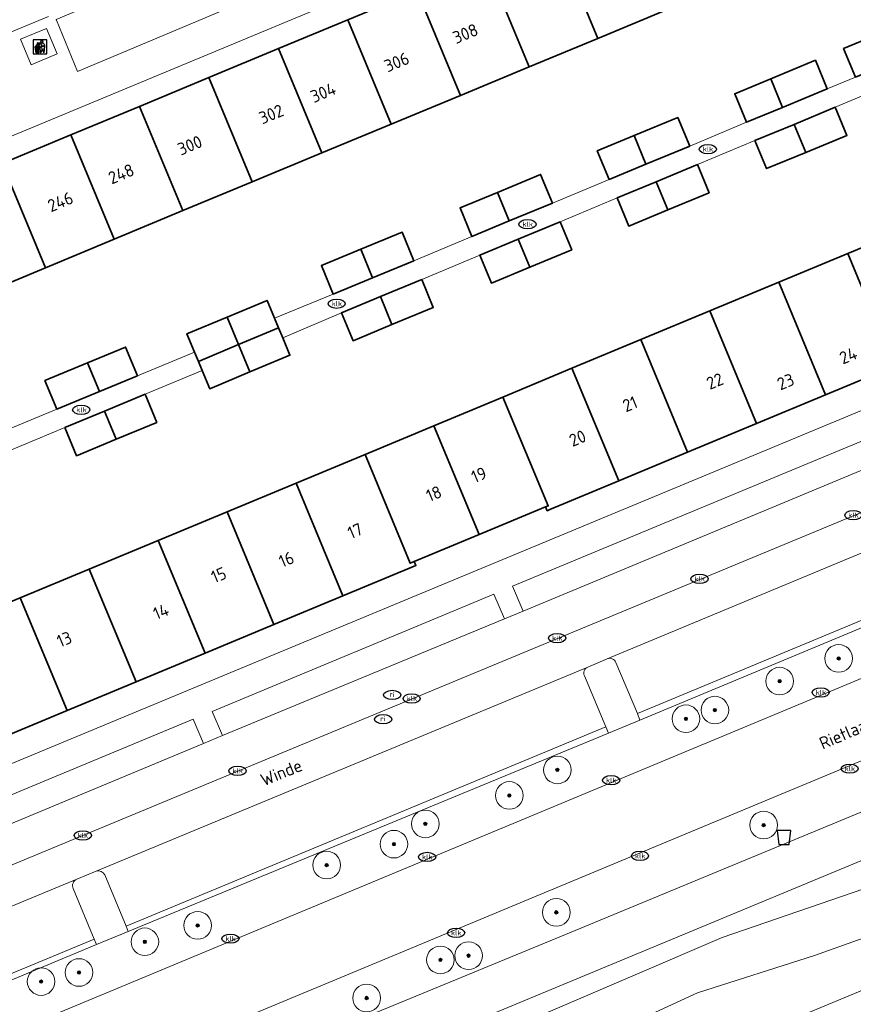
# Model space of a CAD drawing. Header units: metres. Extents: x 103671 to 105190, y 427150 to 429171.
# Tile 56 of 256: x 104398 to 104458, y 427191 to 427262. Entities that reach past the tile are written whole.
import ezdxf
from ezdxf.enums import TextEntityAlignment as Align

# ---------------------------------------------------------------- set-up
doc = ezdxf.new("R2010")
doc.units = ezdxf.units.M
for name, color, linetype, lineweight in [('B-WE-GR-BEPLANTING_CULTUUR_HEESTERS-GV', 253, 'Continuous', 18), ('B-WE-GR-BEPLANTING_CULTUUR_ROOS-GV', 253, 'Continuous', 18), ('B-WE-GR-BOOM-S', 253, 'Continuous', 25), ('B-WE-IE-AFVAL APART PLAATS-S', 253, 'Continuous', 25), ('B-WE-IE-MEUBILAIR-S', 253, 'Continuous', 25), ('B-WE-OG-BEBOUWING-GV', 253, 'Continuous', 35), ('B-WE-OG-BEBOUWING-T18', 7, 'Continuous', 18), ('B-WE-OG-TERREIN_BEGROEID-GV', 253, 'Continuous', 18), ('B-WE-OG-TERREIN_ERF-GV', 253, 'Continuous', 18), ('B-WE-OG-TERREIN_OEVER-GV', 253, 'Continuous', 18), ('B-WE-OG-TOPOGRAFIE-T18', 7, 'Continuous', 18), ('B-WE-OG-WATER_SLOOT-GV', 253, 'Continuous', 18), ('B-WE-RI-HWA_GOOT_MOLGOOT-G', 253, 'Continuous', 18), ('B-WE-VH-GESLOTENVERHARDING_ASFALT-GV', 253, 'Continuous', 18), ('B-WE-VH-GESLOTENVERHARDING_BETON-GV', 253, 'Continuous', 18), ('B-WE-VH-OPENVERHARDING-GV', 253, 'Continuous', 18), ('B-WE-VH-OPENVERHARDING_BETONSTRAATSTEEN-GV', 253, 'Continuous', 18), ('B-WE-VH-OPENVERHARDING_TEGEL-GV', 253, 'Continuous', 18)]:
    doc.layers.add(name, color=color, linetype=linetype, lineweight=lineweight)
doc.styles.add('NLCS-ISO', font='NLCS-ISO.ttf')
doc.styles.add('NLCS-ISO-M500-T18', font='NLCS-ISO.ttf', dxfattribs={"height": 0.9})

# ---------------------------------------------------------------- blocks, each defined once
blk = doc.blocks.new('SIE-MEUBILAIR_BAK-SO')
blk.add_lwpolyline([(-0.75, -1), (0.75, -1), (1, 1), (-1, 1)], close=True)
blk = doc.blocks.new('SIE-AFVAL APART PLAATS-SO')
h = blk.add_hatch(color=256)
h.dxf.hatch_style = 1
h.paths.add_polyline_path([(-0.09, 0.07), (-1.76, 0.07, 0.819081), (-1.79, -0.09), (-1.4, -2.19, 0.36153), (-1.37, -2.21), (-0.47, -2.21, 0.36153), (-0.44, -2.19), (-0.05, -0.09, 0.819081)])
h.paths.add_polyline_path([(-0.16, -0.1), (-0.2, -0.33), (-0.49, -0.33), (-0.47, -0.1)], flags=16)
h.paths.add_polyline_path([(-0.55, -0.1), (-0.58, -0.33), (-0.87, -0.33), (-0.87, -0.1)], flags=16)
h.paths.add_polyline_path([(-0.22, -0.42), (-0.27, -0.73), (-0.53, -0.73), (-0.5, -0.42)], flags=16)
h.paths.add_polyline_path([(-0.58, -0.42), (-0.61, -0.73), (-0.87, -0.73), (-0.87, -0.42)], flags=16)
h.paths.add_polyline_path([(-0.95, -0.1), (-0.95, -0.33), (-1.27, -0.33), (-1.29, -0.1)], flags=16)
h.paths.add_polyline_path([(-0.95, -0.42), (-0.95, -0.73), (-1.23, -0.73), (-1.26, -0.42)], flags=16)
h.paths.add_polyline_path([(-0.29, -0.83), (-0.34, -1.09), (-0.56, -1.09), (-0.54, -0.83)], flags=16)
h.paths.add_polyline_path([(-0.62, -0.83), (-0.65, -1.09), (-0.87, -1.09), (-0.87, -0.83)], flags=16)
h.paths.add_polyline_path([(-0.95, -0.83), (-0.95, -1.09), (-1.2, -1.09), (-1.22, -0.83)], flags=16)
h.paths.add_polyline_path([(-1.35, -0.33), (-1.64, -0.33), (-1.69, -0.1), (-1.37, -0.1)], flags=16)
h.paths.add_polyline_path([(-1.34, -0.42), (-1.31, -0.73), (-1.57, -0.73), (-1.63, -0.42)], flags=16)
h.paths.add_polyline_path([(-0.36, -1.18), (-0.41, -1.44), (-0.6, -1.44), (-0.57, -1.18)], flags=16)
h.paths.add_polyline_path([(-0.65, -1.18), (-0.68, -1.44), (-0.87, -1.44), (-0.87, -1.18)], flags=16)
h.paths.add_polyline_path([(-1.3, -0.83), (-1.28, -1.09), (-1.5, -1.09), (-1.55, -0.83)], flags=16)
h.paths.add_polyline_path([(-0.95, -1.18), (-0.95, -1.44), (-1.17, -1.44), (-1.19, -1.18)], flags=16)
h.paths.add_polyline_path([(-0.42, -1.53), (-0.47, -1.79), (-0.63, -1.79), (-0.6, -1.53)], flags=16)
h.paths.add_polyline_path([(-1.27, -1.18), (-1.25, -1.44), (-1.44, -1.44), (-1.49, -1.18)], flags=16)
h.paths.add_polyline_path([(-0.69, -1.53), (-0.71, -1.79), (-0.87, -1.79), (-0.87, -1.53)], flags=16)
h.paths.add_polyline_path([(-0.95, -1.53), (-0.95, -1.79), (-1.13, -1.79), (-1.16, -1.53)], flags=16)
h.paths.add_polyline_path([(-1.24, -1.53), (-1.22, -1.79), (-1.37, -1.79), (-1.42, -1.53)], flags=16)
h.paths.add_polyline_path([(-0.49, -1.89), (-0.53, -2.13), (-0.66, -2.13), (-0.64, -1.89)], flags=16)
h.paths.add_polyline_path([(-0.72, -1.89), (-0.74, -2.13), (-0.87, -2.13), (-0.87, -1.89)], flags=16)
h.paths.add_polyline_path([(-0.95, -1.89), (-0.95, -2.13), (-1.1, -2.13), (-1.12, -1.89)], flags=16)
h.paths.add_polyline_path([(-1.21, -1.89), (-1.18, -2.13), (-1.31, -2.13), (-1.35, -1.89)], flags=16)
h.paths.add_polyline_path([(-0.19, 0.78, -0.01173), (-0.3, 0.78, -0.148797), (-0.42, 1.03, -0.136076), (-0.69, 0.87), (-0.78, 0.85, -0.038293), (-1.14, 0.96), (-1.19, 0.81, -0.243822), (-1.56, 0.45, 0.344326), (-1, 0.22, -0.139345), (-0.6, 0.22, 0.618436), (-0.56, 0.27, -0.441494), (-0.47, 0.44, 0.309048)])
h.paths.add_polyline_path([(-0.49, 0.51, 0.351556), (-0.64, 0.31, 0.121061), (-1.02, 0.29, -0.288745), (-1.45, 0.42, 0.203599), (-1.12, 0.79), (-1.09, 0.87, 0.083075), (-0.28, 0.71, -0.242261)], flags=16)
h.paths.add_polyline_path([(-0.4, 0.79, -0.023345), (-0.63, 0.82, 0.07081), (-0.46, 0.9, 0.059965)], flags=16)
h.paths.add_polyline_path([(1.12, 1.48), (-1.07, 1.48, 0.860559), (-1.08, 1.42), (0.29, 1, -0.146703), (0.53, 0.28, 0.421968), (0.56, 0.25), (1.6, 0.31, 0.450293), (1.63, 0.34, 0.122241)])
h.paths.add_polyline_path([(0.26, 1.93, 1), (1.07, 1.93, 1)])
h.paths.add_polyline_path([(1.65, 0.15, 0.429303), (1.62, 0.18), (0.55, 0.23, 0.38429), (0.51, 0.2), (0.16, -2.16, 0.83726), (0.22, -2.18), (0.99, -0.78, -0.688204), (1.05, -0.78), (1.36, -2.14, 0.84934), (1.42, -2.14)])
for p, q in [((-0.09, 0.07), (-1.76, 0.07)), ((-1.4, -2.19), (-1.79, -0.09)), ((-1.37, -0.1), (-1.69, -0.1)), ((-1.64, -0.33), (-1.69, -0.1)), ((-1.64, -0.33), (-1.35, -0.33)), ((-1.63, -0.42), (-1.34, -0.42)), ((-1.57, -0.73), (-1.63, -0.42)), ((-1.57, -0.73), (-1.31, -0.73)), ((-1.55, -0.83), (-1.3, -0.83)), ((-1.5, -1.09), (-1.55, -0.83)), ((-1.5, -1.09), (-1.28, -1.09)), ((-1.49, -1.18), (-1.27, -1.18)), ((-1.44, -1.44), (-1.49, -1.18)), ((-1.44, -1.44), (-1.25, -1.44)), ((-1.42, -1.53), (-1.24, -1.53)), ((-1.37, -1.79), (-1.42, -1.53)), ((-1.37, -1.79), (-1.22, -1.79)), ((-1.37, -2.21), (-0.47, -2.21)), ((-1.31, -2.13), (-1.35, -1.89)), ((-1.35, -1.89), (-1.21, -1.89)), ((-1.31, -2.13), (-1.18, -2.13)), ((-0.95, -0.1), (-1.29, -0.1)), ((-1.27, -0.33), (-0.95, -0.33)), ((-1.26, -0.42), (-0.95, -0.42)), ((-1.23, -0.73), (-0.95, -0.73)), ((-1.22, -0.83), (-0.95, -0.83)), ((-1.2, -1.09), (-0.95, -1.09)), ((-1.19, -1.18), (-0.95, -1.18)), ((-1.17, -1.44), (-0.95, -1.44)), ((-1.16, -1.53), (-0.95, -1.53)), ((-1.13, -1.79), (-0.95, -1.79)), ((-1.12, -1.89), (-0.95, -1.89)), ((-1.1, -2.13), (-0.95, -2.13)), ((-0.95, -0.1), (-0.95, -0.33)), ((-0.95, -0.42), (-0.95, -0.73)), ((-0.95, -0.83), (-0.95, -1.09)), ((-0.95, -1.18), (-0.95, -1.44)), ((-0.95, -1.53), (-0.95, -1.79)), ((-0.95, -1.89), (-0.95, -2.13)), ((-0.87, -0.1), (-0.87, -0.33)), ((-0.55, -0.1), (-0.87, -0.1)), ((-0.87, -0.33), (-0.58, -0.33)), ((-0.87, -0.42), (-0.87, -0.73)), ((-0.87, -0.42), (-0.58, -0.42)), ((-0.87, -0.73), (-0.61, -0.73)), ((-0.87, -0.83), (-0.62, -0.83)), ((-0.87, -0.83), (-0.87, -1.09)), ((-0.87, -1.09), (-0.65, -1.09)), ((-0.87, -1.18), (-0.65, -1.18)), ((-0.87, -1.18), (-0.87, -1.44)), ((-0.87, -1.44), (-0.68, -1.44)), ((-0.87, -1.53), (-0.69, -1.53)), ((-0.87, -1.53), (-0.87, -1.79)), ((-0.87, -1.79), (-0.71, -1.79)), ((-0.87, -1.89), (-0.87, -2.13)), ((-0.87, -1.89), (-0.72, -1.89)), ((-0.87, -2.13), (-0.74, -2.13)), ((-0.66, -2.13), (-0.53, -2.13)), ((-0.64, -1.89), (-0.49, -1.89)), ((-0.63, -1.79), (-0.47, -1.79)), ((-0.6, -1.44), (-0.41, -1.44)), ((-0.6, -1.53), (-0.42, -1.53)), ((-0.57, -1.18), (-0.36, -1.18)), ((-0.56, -1.09), (-0.34, -1.09)), ((-0.54, -0.83), (-0.29, -0.83)), ((-0.53, -0.73), (-0.27, -0.73)), ((-0.53, -2.13), (-0.49, -1.89)), ((-0.5, -0.42), (-0.22, -0.42)), ((-0.49, -0.33), (-0.2, -0.33)), ((-0.16, -0.1), (-0.47, -0.1)), ((-0.47, -1.79), (-0.42, -1.53)), ((-0.44, -2.19), (-0.05, -0.09)), ((-0.41, -1.44), (-0.36, -1.18)), ((-0.34, -1.09), (-0.29, -0.83)), ((-0.27, -0.73), (-0.22, -0.42)), ((-0.2, -0.33), (-0.16, -0.1))]:
    blk.add_line(p, q)
blk.add_lwpolyline([(-2.5, -2.51), (2.5, -2.51), (2.5, 2.49), (-2.5, 2.49)], close=True)
for points in [[(-0.78, 0.85, -0.038293), (-1.14, 0.96), (-1.19, 0.81, -0.243822), (-1.56, 0.45, 0.344326), (-1, 0.22, -0.139345), (-0.6, 0.22, 0.618436), (-0.56, 0.27, -0.441494), (-0.47, 0.44, 0.309048), (-0.19, 0.78, -0.01173), (-0.3, 0.78, -0.01173)], [(-0.78, 0.85), (-0.69, 0.87, 0.136076), (-0.42, 1.03, 0.156405), (-0.29, 0.77)], [(-0.78, 0.85), (-0.69, 0.87, 0.136076), (-0.42, 1.03, 0.148797), (-0.3, 0.78, 0.148797)], [(-0.63, 0.82, 0.07081), (-0.46, 0.9, 0.059965), (-0.4, 0.79, 0.059965)], [(-0.4, 0.79, -0.023345), (-0.63, 0.82)]]:
    blk.add_lwpolyline(points, format="xyb")
for points in [[(-1.09, 0.87), (-1.12, 0.79, -0.203599), (-1.45, 0.42, 0.288745), (-1.02, 0.29, -0.121061), (-0.64, 0.31, -0.351556), (-0.49, 0.51, 0.242261), (-0.28, 0.71, -0.083075)], [(-1.07, 1.48), (1.12, 1.48, -0.122241), (1.63, 0.34, -0.450293), (1.6, 0.31), (0.56, 0.25, -0.421968), (0.53, 0.28, 0.146703), (0.29, 1), (-1.08, 1.42, -0.860559)], [(0.55, 0.23), (1.62, 0.18, -0.429303), (1.65, 0.15), (1.42, -2.14, -0.84934), (1.36, -2.14), (1.05, -0.78, 0.688204), (0.99, -0.78), (0.22, -2.18, -0.83726), (0.16, -2.16), (0.51, 0.2, -0.38429)]]:
    blk.add_lwpolyline(points, format="xyb", close=True)
for points in [[(-1.35, -0.33), (-1.37, -0.1)], [(-1.31, -0.73), (-1.34, -0.42)], [(-1.28, -1.09), (-1.3, -0.83)], [(-1.27, -0.33), (-1.29, -0.1)], [(-1.25, -1.44), (-1.27, -1.18)], [(-1.23, -0.73), (-1.26, -0.42)], [(-1.22, -1.79), (-1.24, -1.53)], [(-1.2, -1.09), (-1.22, -0.83)], [(-1.18, -2.13), (-1.21, -1.89)], [(-1.17, -1.44), (-1.19, -1.18)], [(-1.18, -2.22), (-1.18, -2.21)], [(-1.13, -1.79), (-1.16, -1.53)], [(-1.1, -2.13), (-1.12, -1.89)], [(-0.74, -2.13), (-0.72, -1.89)], [(-0.71, -1.79), (-0.69, -1.53)], [(-0.68, -1.44), (-0.65, -1.18)], [(-0.66, -2.13), (-0.64, -1.89)], [(-0.65, -1.09), (-0.62, -0.83)], [(-0.63, -1.79), (-0.6, -1.53)], [(-0.61, -0.73), (-0.58, -0.42)], [(-0.6, -1.44), (-0.57, -1.18)], [(-0.58, -0.33), (-0.55, -0.1)], [(-0.56, -1.09), (-0.54, -0.83)], [(-0.53, -0.73), (-0.5, -0.42)], [(-0.49, -0.33), (-0.47, -0.1)]]:
    blk.add_lwpolyline(points)
blk.add_circle((0.66, 1.93), 0.401)
for centre, radius, start, end in [((-1.76, -0.01), 0.0869, 90, 247.281), ((-0.09, -0.01), 0.0869, 292.719, 90), ((-1.37, -2.18), 0.0318, 190.4943, 270), ((-0.47, -2.18), 0.0318, 270, 349.5057)]:
    blk.add_arc(centre, radius, start, end)
blk = doc.blocks.new('SIE-MEUBILAIR_PUT_KOLK-SO')
blk.add_ellipse((0, 0), major_axis=(1.25, 0), ratio=0.54)
at = {"style": 'NLCS-ISO'}
blk.add_text('klk', height=0.75, dxfattribs=at).set_placement((0.03, 0), align=Align.MIDDLE_CENTER)
blk = doc.blocks.new('SIE-MEUBILAIR_PUT_RIOOLPUT-SO')
blk.add_ellipse((0, 0), major_axis=(1.25, 0), ratio=0.54)
at = {"style": 'NLCS-ISO'}
blk.add_text('ri', height=0.75, dxfattribs=at).set_placement((-0.04, 0.07), align=Align.MIDDLE_CENTER)
blk = doc.blocks.new('SGR-BOOM_GBKN-SO')
at = {"linetype": 'ByBlock', "lineweight": 18}
h = blk.add_hatch(color=0, dxfattribs=at)
h.dxf.hatch_style = 1
edge = h.paths.add_edge_path()
edge.add_arc((0, 0), 0.25, 0, 360)
at = {"color": 0, "linetype": 'ByBlock', "lineweight": 18}
for radius in [2, 0.25]:
    blk.add_circle((0, 0), radius, dxfattribs=at)
at = {"color": 0, "linetype": 'ByBlock', "lineweight": 18, "style": 'NLCS-ISO'}
blk.add_attdef('SOORT', (2.5, 0), '', height=1.5, dxfattribs=at)

msp = doc.modelspace()

# ---------------------------------------------------------------- linework, layer by layer
at = {"layer": 'B-WE-GR-BEPLANTING_CULTUUR_HEESTERS-GV', "flags": 128}
for points in [[(104438.57, 427214.614), (104440.109, 427210.933), (104440.309, 427210.472), (104442.59, 427211.417), (104442.404, 427211.897), (104440.855, 427215.588)], [(104440.219, 427215.854), (104438.806, 427215.257)], [(104403.197, 427200.471), (104401.789, 427199.887)], [(104405.362, 427196.499), (104403.815, 427200.198)], [(104401.527, 427199.216), (104403.062, 427195.551), (104403.224, 427195.162), (104405.512, 427196.106), (104405.362, 427196.499)]]:
    msp.add_lwpolyline(points, dxfattribs=at)
at = {"layer": 'B-WE-GR-BEPLANTING_CULTUUR_HEESTERS-GV'}
for points in [[(104440.855, 427215.588, 0.408429), (104440.219, 427215.854)], [(104438.806, 427215.257, 0.413869), (104438.57, 427214.614)], [(104401.789, 427199.887, 0.406643), (104401.527, 427199.216)], [(104403.815, 427200.198, 0.399012), (104403.197, 427200.471)]]:
    msp.add_lwpolyline(points, format="xyb", dxfattribs=at)
at = {"layer": 'B-WE-GR-BEPLANTING_CULTUUR_ROOS-GV', "flags": 128}
for points in [[(104475.717, 427236.617), (104474.999, 427238.392), (104433.361, 427221.104), (104434.123, 427219.298)], [(104432.772, 427218.745), (104432.002, 427220.524), (104411.609, 427212.045), (104412.357, 427210.289)], [(104410.979, 427209.725), (104410.234, 427211.483), (104388.027, 427202.253), (104388.758, 427200.48)]]:
    msp.add_lwpolyline(points, close=True, dxfattribs=at)
at = {"layer": 'B-WE-OG-BEBOUWING-GV', "flags": 128}
for points in [[(104439.539, 427260.778), (104444.519, 427262.843), (104441.37, 427270.418), (104436.391, 427268.348)], [(104436.391, 427268.348), (104431.42, 427266.282), (104434.566, 427258.716), (104439.539, 427260.778)], [(104434.566, 427258.716), (104431.42, 427266.282), (104426.45, 427264.215), (104429.593, 427256.653)], [(104424.572, 427254.571), (104429.593, 427256.653), (104426.45, 427264.215), (104421.429, 427262.129)], [(104416.41, 427260.041), (104419.55, 427252.488), (104424.572, 427254.571), (104421.429, 427262.129)], [(104460.342, 427261.29), (104457.347, 427260.043), (104458.209, 427257.98), (104461.2, 427259.23)], [(104411.367, 427257.946), (104414.506, 427250.396), (104419.55, 427252.488), (104416.41, 427260.041)], [(104455.307, 427259.197), (104452.065, 427257.852), (104452.925, 427255.785), (104456.165, 427257.128)], [(104411.367, 427257.946), (104406.336, 427255.854), (104409.473, 427248.309), (104414.506, 427250.396)], [(104452.065, 427257.852), (104449.46, 427256.772), (104450.317, 427254.704), (104452.925, 427255.785)], [(104409.473, 427248.309), (104406.336, 427255.854), (104401.363, 427253.787), (104404.501, 427246.24)], [(104456.737, 427255.793), (104453.754, 427254.555), (104454.599, 427252.523), (104457.581, 427253.76)], [(104445.341, 427255.058), (104442.164, 427253.743), (104443.024, 427251.674), (104446.198, 427252.988)], [(104453.754, 427254.555), (104450.923, 427253.38), (104451.766, 427251.348), (104454.599, 427252.523)], [(104401.363, 427253.787), (104396.381, 427251.715), (104399.519, 427244.168), (104404.501, 427246.24)], [(104442.164, 427253.743), (104439.497, 427252.638), (104440.354, 427250.568), (104443.024, 427251.674)], [(104394.527, 427242.093), (104399.519, 427244.168), (104396.381, 427251.715), (104391.389, 427249.64)], [(104446.755, 427251.639), (104443.765, 427250.398), (104444.609, 427248.366), (104447.599, 427249.607)], [(104432.266, 427249.628), (104433.126, 427247.558), (104436.257, 427248.859), (104435.398, 427250.928)], [(104443.765, 427250.398), (104440.938, 427249.224), (104441.782, 427247.192), (104444.609, 427248.366)], [(104432.266, 427249.628), (104429.559, 427248.504), (104430.419, 427246.434), (104433.126, 427247.558)], [(104436.801, 427247.507), (104433.772, 427246.248), (104434.617, 427244.216), (104437.646, 427245.474)], [(104462.641, 427247.271), (104462.379, 427247.156), (104457.646, 427245.192), (104461.037, 427237.035), (104466.033, 427239.11)], [(104422.367, 427245.513), (104423.226, 427243.445), (104426.217, 427244.681), (104425.361, 427246.751)], [(104433.772, 427246.248), (104430.988, 427245.091), (104431.832, 427243.059), (104434.617, 427244.216)], [(104422.367, 427245.513), (104419.514, 427244.333), (104420.369, 427242.264), (104423.226, 427243.445)], [(104457.646, 427245.192), (104452.65, 427243.118), (104456.041, 427234.959), (104461.037, 427237.035)], [(104426.779, 427243.328), (104423.785, 427242.085), (104424.629, 427240.054), (104427.622, 427241.297)], [(104452.65, 427243.118), (104447.654, 427241.041), (104451.045, 427232.883), (104456.041, 427234.959)], [(104423.785, 427242.085), (104420.962, 427240.913), (104421.806, 427238.881), (104424.629, 427240.054)], [(104416.126, 427240.512), (104415.585, 427241.812), (104412.683, 427240.605), (104413.515, 427238.604), (104416.418, 427239.81)], [(104412.683, 427240.605), (104409.768, 427239.393), (104410.319, 427238.068), (104410.6, 427237.392), (104413.515, 427238.604)], [(104451.045, 427232.883), (104447.654, 427241.041), (104442.659, 427238.965), (104446.049, 427230.808)], [(104416.709, 427239.108), (104416.418, 427239.81), (104413.515, 427238.604), (104414.337, 427236.625), (104417.24, 427237.832)], [(104402.57, 427237.281), (104403.43, 427235.213), (104406.188, 427236.356), (104405.331, 427238.424)], [(104413.515, 427238.604), (104410.6, 427237.392), (104410.878, 427236.723), (104411.423, 427235.414), (104414.337, 427236.625)], [(104446.049, 427230.808), (104442.659, 427238.965), (104437.663, 427236.888), (104441.054, 427228.732)], [(104402.57, 427237.281), (104399.488, 427236.004), (104400.345, 427233.935), (104403.43, 427235.213)], [(104441.054, 427228.732), (104437.663, 427236.888), (104432.668, 427234.811), (104435.946, 427226.925), (104435.759, 427226.847), (104435.871, 427226.579), (104436.058, 427226.656)], [(104406.746, 427235.007), (104403.801, 427233.783), (104404.645, 427231.752), (104407.59, 427232.975)], [(104430.951, 427224.847), (104435.759, 427226.847), (104435.946, 427226.925), (104432.668, 427234.811), (104427.672, 427232.735)], [(104403.801, 427233.783), (104400.932, 427232.591), (104401.776, 427230.56), (104404.645, 427231.752)], [(104422.676, 427230.658), (104425.956, 427222.769), (104426.244, 427222.889), (104430.951, 427224.847), (104427.672, 427232.735)], [(104421.075, 427220.417), (104426.071, 427222.492), (104426.359, 427222.612), (104426.244, 427222.889), (104425.956, 427222.769), (104422.676, 427230.658), (104417.681, 427228.581)], [(104412.685, 427226.505), (104416.079, 427218.341), (104421.075, 427220.417), (104417.681, 427228.581)], [(104407.69, 427224.428), (104411.083, 427216.265), (104416.079, 427218.341), (104412.685, 427226.505)], [(104406.087, 427214.189), (104411.083, 427216.265), (104407.69, 427224.428), (104402.694, 427222.351)], [(104401.091, 427212.113), (104406.087, 427214.189), (104402.694, 427222.351), (104397.699, 427220.275)], [(104392.703, 427218.198), (104396.095, 427210.037), (104401.091, 427212.113), (104397.699, 427220.275)]]:
    msp.add_lwpolyline(points, close=True, dxfattribs=at)
at = {"layer": 'B-WE-OG-TERREIN_BEGROEID-GV', "flags": 128}
for points in [[(104477.933, 427230.976), (104479.458, 427227.291), (104479.667, 427226.847), (104442.59, 427211.417), (104440.309, 427210.472), (104405.512, 427196.106), (104403.224, 427195.162), (104365.972, 427179.621), (104364.296, 427178.864), (104365.537, 427175.677), (104367.287, 427176.405), (104483.607, 427224.82)], [(104485.72, 427219.725), (104369.397, 427171.334), (104367, 427170.326), (104368.613, 427166.545), (104387.102, 427174.871), (104401.147, 427181.048), (104436.899, 427195.754), (104496.039, 427220.238), (104491.993, 427229.892), (104491.443, 427231.13)], [(104400.918, 427174.853), (104417.209, 427182.217), (104448.537, 427195.658), (104462.747, 427200.54), (104488.715, 427211.771), (104494.503, 427214.599), (104494.006, 427215.931), (104402.336, 427177.858)]]:
    msp.add_lwpolyline(points, dxfattribs=at)
at = {"layer": 'B-WE-OG-TERREIN_ERF-GV', "flags": 128}
for points in [[(104458.208, 427279.15), (104374.961, 427244.532)], [(104396.381, 427251.715), (104401.363, 427253.787), (104406.336, 427255.854), (104411.367, 427257.946), (104416.41, 427260.041), (104421.429, 427262.129), (104426.45, 427264.215)], [(104444.519, 427262.843), (104439.539, 427260.778), (104434.566, 427258.716), (104429.593, 427256.653), (104424.572, 427254.571), (104419.55, 427252.488), (104414.506, 427250.396), (104409.473, 427248.309), (104404.501, 427246.24), (104399.519, 427244.168), (104394.527, 427242.093)], [(104396.201, 427232.216), (104400.345, 427233.935), (104399.488, 427236.004), (104402.57, 427237.281), (104405.331, 427238.424), (104406.188, 427236.356), (104410.319, 427238.068), (104409.768, 427239.393), (104412.683, 427240.605), (104415.585, 427241.812), (104416.126, 427240.512), (104420.369, 427242.264), (104419.514, 427244.333), (104422.367, 427245.513), (104425.361, 427246.751), (104426.217, 427244.681), (104430.419, 427246.434), (104429.559, 427248.504), (104432.266, 427249.628), (104435.398, 427250.928), (104436.257, 427248.859), (104440.354, 427250.568), (104439.497, 427252.638), (104442.164, 427253.743), (104445.341, 427255.058), (104446.198, 427252.988), (104450.317, 427254.704), (104449.46, 427256.772), (104452.065, 427257.852), (104455.307, 427259.197), (104456.165, 427257.128), (104458.209, 427257.98), (104457.347, 427260.043), (104460.342, 427261.29)], [(104460.224, 427257.26), (104456.737, 427255.793), (104457.581, 427253.76), (104454.599, 427252.523), (104451.766, 427251.348), (104450.923, 427253.38), (104446.755, 427251.639), (104447.599, 427249.607), (104444.609, 427248.366), (104441.782, 427247.192), (104440.938, 427249.224), (104436.801, 427247.507), (104437.646, 427245.474), (104434.617, 427244.216), (104431.832, 427243.059), (104430.988, 427245.091), (104426.779, 427243.328), (104427.622, 427241.297), (104424.629, 427240.054), (104421.806, 427238.881), (104420.962, 427240.913), (104416.709, 427239.108), (104417.24, 427237.832), (104414.337, 427236.625), (104411.423, 427235.414), (104410.878, 427236.723), (104406.746, 427235.007), (104407.59, 427232.975), (104404.645, 427231.752), (104401.776, 427230.56), (104400.932, 427232.591), (104396.772, 427230.859)], [(104352.857, 427201.642), (104357.752, 427203.676), (104362.728, 427205.743), (104367.724, 427207.819), (104372.72, 427209.894), (104377.716, 427211.97), (104382.712, 427214.045), (104387.708, 427216.121), (104392.703, 427218.198), (104397.699, 427220.275), (104402.694, 427222.351), (104407.69, 427224.428), (104412.685, 427226.505), (104417.681, 427228.581), (104422.676, 427230.658), (104427.672, 427232.735), (104432.668, 427234.811), (104437.663, 427236.888), (104442.659, 427238.965), (104447.654, 427241.041), (104452.65, 427243.118), (104457.646, 427245.192), (104462.379, 427247.156)], [(104347.653, 427187.758), (104472.349, 427239.53)], [(104461.037, 427237.035), (104456.041, 427234.959), (104451.045, 427232.883), (104446.049, 427230.808), (104441.054, 427228.732), (104436.058, 427226.656), (104435.871, 427226.579), (104435.759, 427226.847), (104430.951, 427224.847), (104426.244, 427222.889), (104426.359, 427222.612), (104426.071, 427222.492), (104421.075, 427220.417), (104416.079, 427218.341), (104411.083, 427216.265), (104406.087, 427214.189), (104401.091, 427212.113), (104396.095, 427210.037)], [(104465.233, 427164.555), (104472.876, 427167.434), (104494.598, 427175.474), (104506.096, 427179.863), (104496.852, 427204.419), (104495.771, 427207.29), (104393.073, 427164.555)]]:
    msp.add_lwpolyline(points, dxfattribs=at)
at = {"layer": 'B-WE-OG-TERREIN_OEVER-GV', "flags": 128}
msp.add_lwpolyline([(104381.76, 427164.555), (104385.525, 427165.704), (104403.306, 427172.42), (104414.181, 427177.812), (104420.158, 427179.58), (104429.012, 427182.836), (104438.476, 427187.837), (104446.772, 427191.668), (104455.236, 427194.366), (104461.547, 427196.599), (104469.768, 427200.578), (104486.286, 427207.088), (104495.637, 427211.555), (104494.503, 427214.599), (104488.715, 427211.771), (104462.747, 427200.54), (104448.537, 427195.658), (104417.209, 427182.217), (104400.918, 427174.853), (104378.41, 427165.095), (104377.246, 427164.555)], dxfattribs=at)
at = {"layer": 'B-WE-OG-WATER_SLOOT-GV', "flags": 128}
for points in [[(104574.74, 427256.694), (104572.366, 427253.493), (104562.706, 427241.615), (104559.257, 427238.859), (104531.769, 427227.001), (104525.922, 427225.047), (104518.869, 427222.238), (104514.236, 427220.272), (104502.247, 427214.712), (104498.79, 427213.061), (104495.637, 427211.555), (104486.286, 427207.088), (104469.768, 427200.578), (104461.547, 427196.599), (104455.236, 427194.366), (104446.772, 427191.668), (104438.476, 427187.837), (104429.012, 427182.836), (104420.158, 427179.58), (104414.181, 427177.812), (104403.306, 427172.42), (104385.525, 427165.704), (104381.76, 427164.555)], [(104393.073, 427164.555), (104495.771, 427207.29)]]:
    msp.add_lwpolyline(points, dxfattribs=at)
at = {"layer": 'B-WE-RI-HWA_GOOT_MOLGOOT-G', "flags": 128}
msp.add_lwpolyline([(104363.336, 427186.918), (104475.321, 427233.385)], dxfattribs=at)
at = {"layer": 'B-WE-VH-GESLOTENVERHARDING_ASFALT-GV', "flags": 128}
for points in [[(104402.336, 427177.858), (104494.006, 427215.931), (104497.23, 427217.27), (104542.914, 427236.244), (104541.577, 427239.244), (104537.333, 427237.405), (104527.256, 427233.234), (104498.816, 427221.428), (104492.298, 427237.413)], [(104490.939, 427232.484), (104491.443, 427231.13), (104491.993, 427229.892), (104496.039, 427220.238), (104436.899, 427195.754), (104401.147, 427181.048), (104387.102, 427174.871), (104368.613, 427166.545), (104367.85, 427166.146), (104366.295, 427165.226), (104364.879, 427164.15), (104362.994, 427168.641), (104360.885, 427173.741), (104359.734, 427176.434), (104359.375, 427177.21)]]:
    msp.add_lwpolyline(points, dxfattribs=at)
msp.add_lwpolyline([(104369.397, 427171.334), (104485.72, 427219.725), (104483.607, 427224.82), (104367.287, 427176.405)], close=True, dxfattribs=at)
at = {"layer": 'B-WE-VH-GESLOTENVERHARDING_BETON-GV', "flags": 128}
msp.add_lwpolyline([(104397.718, 427260.716), (104398.495, 427258.873), (104400.375, 427259.665), (104399.599, 427261.508)], close=True, dxfattribs=at)
at = {"layer": 'B-WE-VH-OPENVERHARDING-GV', "flags": 128}
for points in [[(104372.473, 427244.908), (104372.977, 427243.702), (104374.961, 427244.532), (104458.208, 427279.15)], [(104413.507, 427263.275), (104401.857, 427258.393), (104400.32, 427262.092), (104400.311, 427262.118), (104400.301, 427262.143)], [(104399.74, 427262.374), (104392.262, 427259.277), (104392.109, 427259.214), (104393.895, 427254.98), (104381.486, 427249.892), (104376.682, 427258.566), (104376.593, 427258.515), (104374.262, 427257.169), (104374.44, 427256.861), (104376.449, 427253.38), (104376.863, 427252.784), (104377.034, 427252.49), (104372.55, 427245.706)]]:
    msp.add_lwpolyline(points, dxfattribs=at)
msp.add_lwpolyline([(104400.375, 427259.665), (104398.495, 427258.873), (104397.718, 427260.716), (104399.599, 427261.508)], close=True, dxfattribs=at)
at = {"layer": 'B-WE-VH-OPENVERHARDING_BETONSTRAATSTEEN-GV', "flags": 128}
for points in [[(104413.507, 427263.275), (104411.939, 427267.014), (104411.936, 427267.026), (104411.934, 427267.039), (104400.301, 427262.143), (104400.311, 427262.118), (104400.32, 427262.092), (104401.857, 427258.393)], [(104403.197, 427200.471), (104438.806, 427215.257), (104440.219, 427215.854), (104478.169, 427231.626), (104476.08, 427236.769), (104475.717, 427236.617), (104434.123, 427219.298), (104432.772, 427218.745), (104412.357, 427210.289), (104410.979, 427209.725), (104388.758, 427200.48), (104387.4, 427199.9), (104360.334, 427188.666), (104362.433, 427183.585), (104363.613, 427184.062), (104401.789, 427199.887)]]:
    msp.add_lwpolyline(points, close=True, dxfattribs=at)
for points in [[(104390.147, 427264.357), (104392.262, 427259.277), (104399.74, 427262.374)], [(104478.169, 427231.626), (104440.219, 427215.854)], [(104440.855, 427215.588), (104442.404, 427211.897), (104479.458, 427227.291)], [(104438.806, 427215.257), (104403.197, 427200.471)], [(104403.815, 427200.198), (104405.362, 427196.499), (104440.109, 427210.933), (104438.57, 427214.614)]]:
    msp.add_lwpolyline(points, dxfattribs=at)
at = {"layer": 'B-WE-VH-OPENVERHARDING_BETONSTRAATSTEEN-GV'}
for points in [[(104440.219, 427215.854, -0.408429), (104440.855, 427215.588)], [(104438.57, 427214.614, -0.413869), (104438.806, 427215.257)], [(104403.197, 427200.471, -0.399012), (104403.815, 427200.198)]]:
    msp.add_lwpolyline(points, format="xyb", dxfattribs=at)
at = {"layer": 'B-WE-VH-OPENVERHARDING_TEGEL-GV', "flags": 128}
for points in [[(104458.209, 427257.98), (104456.165, 427257.128), (104452.925, 427255.785), (104450.317, 427254.704), (104446.198, 427252.988), (104443.024, 427251.674), (104440.354, 427250.568), (104436.257, 427248.859), (104433.126, 427247.558), (104430.419, 427246.434), (104426.217, 427244.681), (104423.226, 427243.445), (104420.369, 427242.264), (104416.126, 427240.512), (104416.418, 427239.81), (104416.709, 427239.108), (104420.962, 427240.913), (104423.785, 427242.085), (104426.779, 427243.328), (104430.988, 427245.091), (104433.772, 427246.248), (104436.801, 427247.507), (104440.938, 427249.224), (104443.765, 427250.398), (104446.755, 427251.639), (104450.923, 427253.38), (104453.754, 427254.555), (104456.737, 427255.793), (104460.224, 427257.26)], [(104480.425, 427242.92), (104480.423, 427242.919), (104476.477, 427241.28), (104474.194, 427240.331), (104472.349, 427239.53), (104347.653, 427187.758), (104341.068, 427203.927), (104339.163, 427203.049), (104346.19, 427186.337), (104335.309, 427193.234)], [(104363.613, 427184.062), (104362.433, 427183.585), (104360.334, 427188.666), (104359.523, 427190.402), (104386.664, 427201.703), (104387.4, 427199.9), (104388.758, 427200.48), (104388.027, 427202.253), (104410.234, 427211.483), (104410.979, 427209.725), (104412.357, 427210.289), (104411.609, 427212.045), (104432.002, 427220.524), (104432.772, 427218.745), (104434.123, 427219.298), (104433.361, 427221.104), (104474.999, 427238.392), (104475.717, 427236.617), (104476.08, 427236.769), (104477.478, 427237.371)], [(104401.789, 427199.887), (104363.613, 427184.062)], [(104364.257, 427183.777), (104365.78, 427180.083), (104403.062, 427195.551), (104401.527, 427199.216)]]:
    msp.add_lwpolyline(points, dxfattribs=at)
for points in [[(104385.294, 427227.698), (104382.426, 427226.54), (104382.252, 427226.959), (104380.188, 427226.113), (104380.923, 427224.303), (104383.811, 427225.495), (104383.874, 427225.521), (104386.74, 427226.704), (104390.956, 427228.447), (104393.81, 427229.63), (104396.772, 427230.859), (104400.932, 427232.591), (104403.801, 427233.783), (104406.746, 427235.007), (104410.878, 427236.723), (104410.6, 427237.392), (104410.319, 427238.068), (104406.188, 427236.356), (104403.43, 427235.213), (104400.345, 427233.935), (104396.201, 427232.216), (104393.528, 427231.106), (104390.355, 427229.789), (104388.296, 427228.923)], [(104479.458, 427227.291), (104442.404, 427211.897), (104442.59, 427211.417), (104479.667, 427226.847)], [(104440.109, 427210.933), (104405.362, 427196.499), (104405.512, 427196.106), (104440.309, 427210.472)], [(104365.78, 427180.083), (104365.972, 427179.621), (104403.224, 427195.162), (104403.062, 427195.551)]]:
    msp.add_lwpolyline(points, close=True, dxfattribs=at)
at = {"layer": 'B-WE-VH-OPENVERHARDING_TEGEL-GV'}
msp.add_lwpolyline([(104401.527, 427199.216, -0.406643), (104401.789, 427199.887)], format="xyb", dxfattribs=at)

# ---------------------------------------------------------------- block references
at = {"layer": 'B-WE-GR-BOOM-S', "xscale": 0.5, "yscale": 0.5, "zscale": 0.5}
for p in [(104456.991, 427215.879), (104452.711, 427214.235), (104448.02, 427212.137), (104445.921, 427211.508), (104436.611, 427207.805), (104433.13, 427205.955), (104427.044, 427203.896), (104451.554, 427203.81), (104424.769, 427202.427), (104419.894, 427200.912), (104436.532, 427197.491), (104410.55, 427196.543), (104406.726, 427195.357), (104428.137, 427194.044), (104430.178, 427194.355), (104399.209, 427192.477), (104401.955, 427193.135), (104422.791, 427191.285)]:
    msp.add_blockref('SGR-BOOM_GBKN-SO', p, dxfattribs=at)
at = {"layer": 'B-WE-IE-AFVAL APART PLAATS-S', "xscale": 0.2, "yscale": 0.2, "zscale": 0.2}
msp.add_blockref('SIE-AFVAL APART PLAATS-SO', (104399.133, 427260.175), dxfattribs=at)
at = {"layer": 'B-WE-IE-MEUBILAIR-S', "xscale": 0.5, "yscale": 0.5, "zscale": 0.5}
for name, p in [('SIE-MEUBILAIR_PUT_KOLK-SO', (104447.51, 427252.76)), ('SIE-MEUBILAIR_PUT_KOLK-SO', (104434.45, 427247.32)), ('SIE-MEUBILAIR_PUT_KOLK-SO', (104420.62, 427241.57)), ('SIE-MEUBILAIR_PUT_KOLK-SO', (104402.12, 427233.89)), ('SIE-MEUBILAIR_PUT_KOLK-SO', (104458.048, 427226.255)), ('SIE-MEUBILAIR_PUT_KOLK-SO', (104446.912, 427221.637)), ('SIE-MEUBILAIR_PUT_KOLK-SO', (104436.594, 427217.35)), ('SIE-MEUBILAIR_PUT_RIOOLPUT-SO', (104424.649, 427213.232)), ('SIE-MEUBILAIR_PUT_KOLK-SO', (104455.687, 427213.413)), ('SIE-MEUBILAIR_PUT_KOLK-SO', (104426.055, 427212.973)), ('SIE-MEUBILAIR_PUT_RIOOLPUT-SO', (104423.987, 427211.475)), ('SIE-MEUBILAIR_PUT_KOLK-SO', (104413.443, 427207.735)), ('SIE-MEUBILAIR_PUT_KOLK-SO', (104457.788, 427207.895)), ('SIE-MEUBILAIR_PUT_KOLK-SO', (104440.503, 427207.054)), ('SIE-MEUBILAIR_PUT_KOLK-SO', (104402.224, 427203.06)), ('SIE-MEUBILAIR_BAK-SO', (104453.027, 427202.909)), ('SIE-MEUBILAIR_PUT_KOLK-SO', (104427.172, 427201.501)), ('SIE-MEUBILAIR_PUT_KOLK-SO', (104442.597, 427201.577)), ('SIE-MEUBILAIR_PUT_KOLK-SO', (104429.269, 427196.004)), ('SIE-MEUBILAIR_PUT_KOLK-SO', (104412.921, 427195.584))]:
    msp.add_blockref(name, p, dxfattribs=at)

# ---------------------------------------------------------------- texts
at = {"layer": 'B-WE-OG-BEBOUWING-T18', "style": 'NLCS-ISO-M500-T18'}
for s, rotation, p in [('308', 22.5, (104429.946, 427261.13)), ('306', 22.5, (104424.972, 427259.067)), ('304', 22.5, (104419.644, 427256.858)), ('302', 22.5, (104415.878, 427255.295)), ('300', 22.6, (104409.984, 427253.039)), ('248', 22.6, (104405.012, 427250.972)), ('246', 22.6, (104400.604, 427248.952)), ('24', 22.6, (104457.68, 427237.806)), ('22', 22.6, (104448.018, 427235.957)), ('23', 22.6, (104453.146, 427235.922)), ('21', 22.6, (104441.873, 427234.306)), ('20', 22.6, (104438.073, 427231.825)), ('19', 22.6, (104430.929, 427229.17)), ('18', 22.6, (104427.663, 427227.811)), ('17', 22.6, (104421.953, 427225.113)), ('16', 22.6, (104416.98, 427223.047)), ('15', 22.6, (104412.075, 427221.919)), ('14', 22.6, (104407.888, 427219.269)), ('13', 22.6, (104400.888, 427217.269))]:
    msp.add_text(s, height=0.9, rotation=rotation, dxfattribs=at).set_placement(p, align=Align.MIDDLE)
at = {"layer": 'B-WE-OG-TOPOGRAFIE-T18', "style": 'NLCS-ISO-M500-T18'}
for s, rotation, p in [('Rietlaan', 23.5, (104457.587, 427210.509)), ('Winde', 22.4, (104416.609, 427207.611))]:
    msp.add_text(s, height=0.9, rotation=rotation, dxfattribs=at).set_placement(p, align=Align.MIDDLE)

doc.saveas('drawing.dxf')
